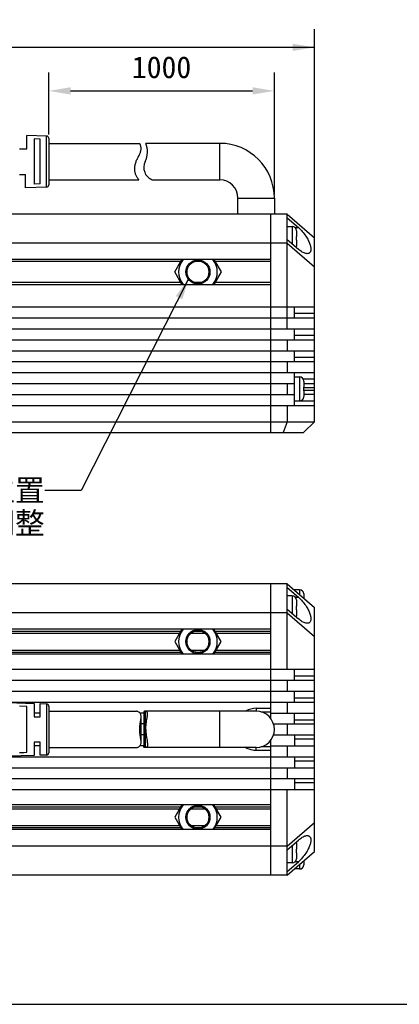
# Model space of a CAD drawing. Header units: millimetres. Extents: x 284 to 756, y 291 to 500.
# Tile 4 of 6: x 586 to 638, y 291 to 426. Entities that reach past the tile are written whole.
import ezdxf
from ezdxf.enums import TextEntityAlignment as Align

# ---------------------------------------------------------------- set-up
doc = ezdxf.new("R2010")
doc.units = ezdxf.units.MM
doc.header["$LTSCALE"] = 46.255
doc.header["$PDMODE"] = 3
doc.header["$PDSIZE"] = 8
doc.layers.get('0').update_dxf_attribs({"linetype": 'CONTINUOUS'})
doc.layers.get('Defpoints').update_dxf_attribs({"linetype": 'CONTINUOUS'})
for name, color, linetype in [('00_COMPONENTS', 7, 'CONTINUOUS'), ('50_ALL_DETAILS', 7, 'CONTINUOUS'), ('51__DRAFT_DIMS', 7, 'CONTINUOUS'), ('_X2_56FE5C42_X0__01_528', 7, 'CONTINUOUS'), ('DRW0001FORMAT', 7, 'CONTINUOUS')]:
    doc.layers.add(name, color=color, linetype=linetype)
doc.styles.get("Standard").update_dxf_attribs({"font": 'simfang.ttf'})
doc.dimstyles.new('DIMSTYLE_1', dxfattribs={"dimtxt": 3, "dimasz": 3, "dimexe": 2.5, "dimexo": 0.5, "dimgap": 0.75, "dimtad": 1, "dimdsep": 46, "dimtxsty": 'STANDARD', "dimblk": '_FILLED', "dimblk1": '_FILLED', "dimblk2": '_FILLED', "dimcen": 0.09, "dimclrt": 3, "dimazin": 2, "dimtp": 0.3, "dimtm": 0.3, "dimtfac": 1, "dimtofl": 0, "dimtmove": 0, "dimatfit": 3, "dimldrblk": '_FILLED', "dimfxl": 1, "dimtolj": 1, "dimarcsym": 0})
doc.dimstyles.new('DIMSTYLE_2', dxfattribs={"dimtxt": 3, "dimasz": 3, "dimexe": 2.5, "dimexo": 0.5, "dimgap": 0.75, "dimtad": 1, "dimdsep": 46, "dimtxsty": 'STANDARD', "dimblk": '_FILLED', "dimblk1": '_FILLED', "dimblk2": '_FILLED', "dimcen": 0.09, "dimclrt": 3, "dimazin": 2, "dimtp": 1.2, "dimtm": 1.2, "dimtfac": 1, "dimtofl": 0, "dimtmove": 0, "dimatfit": 3, "dimldrblk": '_FILLED', "dimfxl": 1, "dimtolj": 1, "dimarcsym": 0})
doc.dimstyles.get("Standard").update_dxf_attribs({"dimtxt": 3, "dimasz": 3, "dimexe": 2.5, "dimexo": 0.5, "dimtad": 1, "dimdsep": 46, "dimtxsty": 'STANDARD', "dimblk": '_FILLED', "dimblk1": '_FILLED', "dimblk2": '_FILLED', "dimcen": 0.09, "dimclrt": 3, "dimazin": 2, "dimtol": 1, "dimtp": 0.01, "dimtm": 0.01, "dimtfac": 1, "dimtofl": 0, "dimtmove": 0, "dimatfit": 3, "dimldrblk": '_FILLED', "dimfxl": 1, "dimtolj": 1, "dimarcsym": 0})

# ---------------------------------------------------------------- blocks, each defined once
blk = doc.blocks.new('_FILLED')
at = {"color": 0, "linetype": 'ByBlock'}
blk.add_solid([(0, 0), (-1, 0.167), (-1, -0.167)], dxfattribs=at)
blk = doc.blocks.new('*D3')
at = {"layer": '51__DRAFT_DIMS', "color": 4, "transparency": 16777216}
for p, q in [((344.97, 392.65), (344.97, 424.77)), ((626.74, 392.65), (626.74, 424.77)), ((344.97, 422.27), (485.86, 422.27)), ((626.74, 422.27), (485.86, 422.27))]:
    blk.add_line(p, q, dxfattribs=at)
at = {"layer": '51__DRAFT_DIMS', "color": 4, "transparency": 16777216, "xscale": 3, "yscale": 3, "zscale": 3, "rotation": 180}
blk.add_blockref('_FILLED', (344.97, 422.27), dxfattribs=at)
at = {"layer": '51__DRAFT_DIMS', "color": 4, "transparency": 16777216, "xscale": 3, "yscale": 3, "zscale": 3}
blk.add_blockref('_FILLED', (626.74, 422.27), dxfattribs=at)
at = {"layer": '51__DRAFT_DIMS', "color": 3, "transparency": 16777216}
blk.add_text('1098', height=3, dxfattribs=at).set_placement((485.86, 423.02), align=Align.CENTER)
blk = doc.blocks.new('*D19')
at = {"layer": '51__DRAFT_DIMS', "color": 0, "lineweight": -2}
for p, q in [((590.24, 410.31), (590.24, 418.8)), ((621.24, 402.1), (621.24, 418.8)), ((593.24, 416.3), (618.24, 416.3))]:
    blk.add_line(p, q, dxfattribs=at)
at = {"layer": 'Defpoints', "color": 0}
for p in [(621.24, 416.3), (590.24, 409.81), (621.24, 401.6)]:
    blk.add_point(p, dxfattribs=at)
at = {"layer": '51__DRAFT_DIMS', "color": 0, "linetype": 'ByBlock', "lineweight": -2, "xscale": 3, "yscale": 3, "zscale": 3, "rotation": 180}
blk.add_blockref('_FILLED', (590.24, 416.3), dxfattribs=at)
at = {"layer": '51__DRAFT_DIMS', "color": 0, "linetype": 'ByBlock', "lineweight": -2, "xscale": 3, "yscale": 3, "zscale": 3}
blk.add_blockref('_FILLED', (621.24, 416.3), dxfattribs=at)
at = {"layer": '51__DRAFT_DIMS', "color": 3, "insert": (605.74, 421.05), "char_height": 3, "attachment_point": 2, "line_spacing_factor": 0.9}
blk.add_mtext('\\A1;1000{}{{\\H0.7x;}{}}', dxfattribs=at)

msp = doc.modelspace()

# ---------------------------------------------------------------- linework, layer by layer
at = {"color": 7}
msp.add_line((284.28005, 290.95043), (755.5081, 290.95043), dxfattribs=at)
at = {"layer": '00_COMPONENTS', "color": 7}
for p, q in [((613.74399, 409.09715), (603.58698, 409.09715)), ((604.46977, 404.09715), (613.74399, 404.09715)), ((616.24399, 399.39715), (616.24399, 401.59715)), ((621.24399, 401.59715), (621.24399, 399.39715)), ((622.99399, 399.39715), (488.94881, 399.39715)), ((620.74399, 369.39715), (620.74399, 399.39715)), ((622.99399, 399.39715), (626.74399, 396.14715)), ((622.99399, 383.64715), (622.99399, 399.39715)), ((622.99399, 398.87957), (624.53726, 397.54207)), ((622.99399, 397.70715), (623.69399, 397.70715)), ((622.99399, 395.90973), (624.53726, 394.57223)), ((624.289, 397.15627), (624.29191, 397.15678)), ((624.289, 396.30715), (624.29399, 396.30715)), ((624.29399, 397.07695), (624.29399, 396.30715)), ((626.74399, 370.89715), (626.74399, 396.14715)), ((622.99399, 395.39715), (486.57308, 395.39715)), ((622.99399, 395.39715), (626.74399, 392.14715)), ((624.29399, 395.80715), (624.289, 395.80715)), ((624.29193, 394.95751), (624.289, 394.95803)), ((624.29399, 395.80715), (624.29399, 395.03735)), ((620.74399, 393.14715), (485.94122, 393.14715)), ((607.56859, 391.44717), (608.55007, 393.14715)), ((612.93791, 393.14715), (613.91939, 391.44717)), ((608.5501, 389.74715), (607.56859, 391.44717)), ((613.91939, 391.44717), (612.93788, 389.74715)), ((486.17584, 389.74715), (620.74399, 389.74715)), ((559.5852, 386.64715), (626.74399, 386.64715)), ((623.99399, 385.14715), (623.99399, 386.64715)), ((491.09272, 385.14715), (626.74399, 385.14715)), ((493.59764, 383.64715), (626.74399, 383.64715)), ((623.99399, 382.14715), (623.99399, 383.64715)), ((495.89087, 382.14715), (626.74399, 382.14715)), ((622.99399, 382.14715), (622.99399, 380.64715)), ((497.63273, 380.64715), (626.74399, 380.64715)), ((623.99399, 379.14715), (623.99399, 380.64715)), ((498.85561, 379.14715), (626.74399, 379.14715)), ((622.99399, 379.14715), (622.99399, 377.64715)), ((499.46574, 377.64715), (626.74399, 377.64715)), ((623.99399, 373.14715), (623.99399, 377.64715)), ((623.99399, 377.04715), (624.69399, 377.04715)), ((499.23968, 376.14715), (623.99399, 376.14715)), ((622.99399, 376.14715), (622.99399, 374.64715)), ((625.289, 376.49627), (625.29191, 376.49678)), ((625.289, 375.64715), (625.29399, 375.64715)), ((625.29399, 376.41695), (625.29399, 375.64715)), ((625.29399, 376.14715), (626.74399, 376.14715)), ((498.42919, 374.64715), (623.99399, 374.64715)), ((625.29399, 375.14715), (625.289, 375.14715)), ((625.29193, 374.29751), (625.289, 374.29803)), ((625.29399, 375.14715), (625.29399, 374.37735)), ((626.74399, 374.64715), (625.29399, 374.64715)), ((497.1569, 373.14715), (626.74399, 373.14715)), ((622.99399, 373.14715), (622.99399, 370.89715)), ((623.99399, 373.74715), (624.69399, 373.74715)), ((494.42461, 370.89715), (626.74399, 370.89715)), ((622.99399, 370.89715), (622.43444, 369.39715)), ((625.24399, 369.39715), (626.74399, 370.89715)), ((492.22838, 369.39715), (625.24399, 369.39715)), ((622.99399, 348.6713), (492.98369, 348.6713)), ((620.74399, 330.17002), (620.74399, 348.6713)), ((622.99399, 348.6713), (626.74399, 345.4213)), ((622.99399, 336.9213), (622.99399, 348.6713)), ((622.99399, 348.15872), (624.53726, 346.82122)), ((624.69399, 347.8213), (623.99399, 347.8213)), ((623.99399, 347.80714), (623.99399, 347.81547)), ((625.289, 347.27042), (625.29193, 347.27094)), ((625.289, 347.27042), (625.29052, 347.25736)), ((625.29052, 347.25736), (625.29176, 347.24424)), ((623.69399, 346.9863), (622.99399, 346.9863)), ((624.289, 346.43542), (624.29193, 346.43594)), ((624.289, 346.43542), (624.29052, 346.42236)), ((624.29052, 346.42236), (624.29176, 346.40924)), ((624.29176, 346.40924), (624.29273, 346.39605)), ((624.29273, 346.39605), (624.29342, 346.3828)), ((624.29342, 346.3828), (624.29384, 346.36948)), ((624.29384, 346.36948), (624.29399, 346.3561)), ((624.29399, 346.3561), (624.29399, 345.5863)), ((625.29176, 347.24424), (625.29273, 347.23105)), ((625.29273, 347.23105), (625.29342, 347.2178)), ((625.29342, 347.2178), (625.29384, 347.20448)), ((625.29384, 347.20448), (625.29399, 347.1911)), ((625.29399, 347.1911), (625.29399, 346.67797)), ((622.99399, 344.6713), (489.30507, 344.6713)), ((622.99399, 345.18888), (624.53726, 343.85138)), ((622.99399, 344.6713), (626.74399, 341.4213)), ((624.289, 345.5863), (624.29399, 345.5863)), ((624.29399, 345.0863), (624.289, 345.0863)), ((624.29399, 345.0863), (624.29399, 344.3165)), ((626.74399, 311.9213), (626.74399, 345.4213)), ((624.29052, 344.25032), (624.289, 344.23718)), ((624.29193, 344.23666), (624.289, 344.23718)), ((624.29177, 344.2635), (624.29052, 344.25032)), ((624.29274, 344.2767), (624.29177, 344.2635)), ((624.29343, 344.28993), (624.29274, 344.2767)), ((624.29385, 344.3032), (624.29343, 344.28993)), ((624.29399, 344.3165), (624.29385, 344.3032)), ((487.43963, 341.8713), (608.23255, 341.8713)), ((620.74399, 342.4213), (487.7577, 342.4213)), ((608.5501, 342.4213), (607.56859, 340.72128)), ((609.78139, 341.8713), (611.70659, 341.8713)), ((613.91939, 340.72128), (612.93788, 342.4213)), ((613.25542, 341.8713), (620.74399, 341.8713)), ((607.56859, 340.72128), (608.55007, 339.0213)), ((612.93791, 339.0213), (613.91939, 340.72128)), ((486.50684, 339.5713), (608.23253, 339.5713)), ((609.78133, 339.5713), (611.70664, 339.5713)), ((613.25545, 339.5713), (620.74399, 339.5713)), ((620.74399, 339.0213), (486.35364, 339.0213)), ((486.49619, 336.9213), (626.74399, 336.9213)), ((623.99399, 335.4213), (623.99399, 336.9213)), ((487.48592, 335.4213), (626.74399, 335.4213)), ((622.99399, 335.4213), (622.99399, 333.9213)), ((573.56931, 333.9213), (626.74399, 333.9213)), ((623.99399, 332.4213), (623.99399, 333.9213)), ((582.24399, 332.4213), (626.74399, 332.4213)), ((622.99399, 332.4213), (622.99399, 330.9213)), ((618.74399, 331.1713), (603.49094, 331.1713)), ((618.74399, 331.5713), (620.74399, 331.5713)), ((619.43987, 331.0713), (620.74399, 331.0713)), ((589.0436, 330.9213), (588.24399, 330.9213)), ((603.29697, 330.9213), (602.7653, 330.9213)), ((603.29697, 331.03548), (603.29697, 326.30712)), ((620.74399, 330.9213), (626.74399, 330.9213)), ((623.99399, 329.4213), (623.99399, 330.9213)), ((603.29697, 329.4213), (602.92922, 329.4213)), ((621.12757, 329.4213), (626.74399, 329.4213)), ((622.99399, 329.4213), (622.99399, 327.9213)), ((603.29697, 327.9213), (602.92922, 327.9213)), ((603.70813, 327.38789), (603.7449, 327.1658)), ((620.74399, 308.6713), (620.74399, 327.17259)), ((621.12757, 327.9213), (626.74399, 327.9213)), ((623.99399, 327.9213), (623.99399, 326.4213)), ((589.0436, 326.4213), (588.24399, 326.4213)), ((603.29697, 326.4213), (602.76531, 326.4213)), ((618.74399, 326.1713), (603.49094, 326.1713)), ((617.46555, 326.06766), (617.18262, 326.22736)), ((617.76315, 325.94221), (617.46555, 326.06766)), ((620.74399, 325.7713), (618.74399, 325.7713)), ((620.74399, 326.2713), (619.43987, 326.2713)), ((620.74399, 326.4213), (626.74399, 326.4213)), ((622.99399, 326.4213), (622.99399, 324.9213)), ((582.24399, 324.9213), (626.74399, 324.9213)), ((623.99399, 324.9213), (623.99399, 323.4213)), ((573.51827, 323.4213), (626.74399, 323.4213)), ((622.99399, 323.4213), (622.99399, 321.9213)), ((500.57253, 321.9213), (626.74399, 321.9213)), ((623.99399, 321.9213), (623.99399, 320.4213)), ((500.20674, 320.4213), (626.74399, 320.4213)), ((622.99399, 308.6713), (622.99399, 320.4213)), ((498.75013, 317.7713), (608.23255, 317.7713)), ((620.74399, 318.3213), (499.21798, 318.3213)), ((608.5501, 318.3213), (607.56859, 316.62128)), ((609.78139, 317.7713), (611.70659, 317.7713)), ((613.91939, 316.62128), (612.93788, 318.3213)), ((613.25542, 317.7713), (620.74399, 317.7713)), ((607.56859, 316.62128), (608.55007, 314.9213)), ((612.93791, 314.9213), (613.91939, 316.62128)), ((620.74399, 314.9213), (496.01624, 314.9213)), ((496.63291, 315.4713), (608.23253, 315.4713)), ((609.78133, 315.4713), (611.70664, 315.4713)), ((613.25545, 315.4713), (620.74399, 315.4713)), ((622.99399, 312.6713), (626.74399, 315.9213)), ((622.99399, 312.15372), (624.53726, 313.49122)), ((622.99399, 312.6713), (493.47128, 312.6713)), ((624.289, 313.10542), (624.29193, 313.10594)), ((624.289, 313.10542), (624.29052, 313.09236)), ((624.289, 312.2563), (624.29399, 312.2563)), ((624.29052, 313.09236), (624.29176, 313.07924)), ((624.29176, 313.07924), (624.29273, 313.06605)), ((624.29273, 313.06605), (624.29342, 313.0528)), ((624.29342, 313.0528), (624.29384, 313.03948)), ((624.29384, 313.03948), (624.29399, 313.0261)), ((624.29399, 313.0261), (624.29399, 312.2563)), ((622.99399, 308.6713), (626.74399, 311.9213)), ((624.29399, 311.7563), (624.289, 311.7563)), ((624.29052, 310.92032), (624.289, 310.90718)), ((624.29193, 310.90666), (624.289, 310.90718)), ((624.29177, 310.9335), (624.29052, 310.92032)), ((624.29274, 310.9467), (624.29177, 310.9335)), ((624.29343, 310.95993), (624.29274, 310.9467)), ((624.29385, 310.9732), (624.29343, 310.95993)), ((624.29399, 310.9865), (624.29385, 310.9732)), ((624.29399, 311.7563), (624.29399, 310.9865)), ((622.99399, 309.18388), (624.53726, 310.52138)), ((623.69399, 310.3563), (622.99399, 310.3563)), ((623.99399, 309.53546), (623.99399, 309.52713)), ((624.69399, 309.5213), (623.99399, 309.5213)), ((625.29052, 310.08532), (625.289, 310.07218)), ((625.29193, 310.07166), (625.289, 310.07218)), ((625.29177, 310.0985), (625.29052, 310.08532)), ((625.29274, 310.1117), (625.29177, 310.0985)), ((625.29343, 310.12493), (625.29274, 310.1117)), ((625.29385, 310.1382), (625.29343, 310.12493)), ((625.29399, 310.1515), (625.29385, 310.1382)), ((625.29399, 310.66463), (625.29399, 310.1515)), ((622.99399, 308.6713), (489.41372, 308.6713))]:
    msp.add_line(p, q, dxfattribs=at)
at = {"layer": '00_COMPONENTS', "color": 4}
for p, q in [((613.74399, 404.09715), (613.74399, 409.09715)), ((616.24399, 401.59715), (621.24399, 401.59715)), ((623.69399, 397.70715), (623.69399, 395.30306)), ((624.1044, 397.54207), (624.53726, 397.54207)), ((608.40573, 392.89715), (485.88432, 392.89715)), ((611.1268, 392.89715), (610.36118, 392.89715)), ((620.74399, 392.89715), (613.08224, 392.89715)), ((608.40576, 389.99715), (486.0116, 389.99715)), ((611.12664, 389.99715), (610.35576, 389.99715)), ((620.74399, 389.99715), (613.08222, 389.99715)), ((626.74399, 385.73294), (623.99399, 385.73294)), ((626.74399, 382.73294), (623.99399, 382.73294)), ((626.74399, 379.73294), (623.99399, 379.73294)), ((624.69399, 377.04715), (624.69399, 373.74715)), ((626.74399, 376.73294), (625.21922, 376.73294)), ((625.29399, 375.59907), (626.74399, 375.59907)), ((626.74399, 375.19523), (625.29399, 375.19523)), ((626.74399, 373.73294), (623.99399, 373.73294)), ((624.69399, 347.8213), (624.69399, 347.19797)), ((623.69399, 346.9863), (623.69399, 344.58221)), ((624.10436, 346.82122), (624.53726, 346.82122)), ((487.59874, 342.14642), (608.3914, 342.14642)), ((610.2774, 342.14642), (611.21058, 342.14642)), ((613.09658, 342.14642), (620.74399, 342.14642)), ((486.41052, 339.29618), (608.39137, 339.29618)), ((610.35576, 339.29618), (611.21071, 339.29618)), ((613.09661, 339.29618), (620.74399, 339.29618)), ((623.99399, 336.00709), (626.74399, 336.00709)), ((623.99399, 333.00709), (626.74399, 333.00709)), ((603.49094, 331.1713), (603.49094, 326.1713)), ((613.74399, 326.1713), (613.74399, 331.1713)), ((618.74399, 331.5713), (618.74399, 331.1713)), ((623.99399, 330.00709), (626.74399, 330.00709)), ((626.74399, 327.33551), (623.99399, 327.33551)), ((618.74399, 325.7713), (618.74399, 326.1713)), ((626.74399, 324.33551), (623.99399, 324.33551)), ((626.74399, 321.33551), (623.99399, 321.33551)), ((498.98416, 318.04642), (608.3914, 318.04642)), ((610.2774, 318.04642), (611.21058, 318.04642)), ((613.09658, 318.04642), (620.74399, 318.04642)), ((496.32443, 315.19618), (608.39137, 315.19618)), ((610.35576, 315.19618), (611.21071, 315.19618)), ((613.09661, 315.19618), (620.74399, 315.19618)), ((623.69399, 312.76039), (623.69399, 310.3563)), ((624.53726, 310.52138), (624.10436, 310.52138)), ((624.69399, 310.14463), (624.69399, 309.5213))]:
    msp.add_line(p, q, dxfattribs=at)
at = {"layer": '00_COMPONENTS', "color": 7}
for points in [[(624.53726, 397.54207), (624.6782, 397.41432), (624.81536, 397.28096), (624.94874, 397.142), (625.07925, 396.99599), (625.20598, 396.84439), (625.3262, 396.69153), (625.43941, 396.53775), (625.5461, 396.38272), (625.64505, 396.22987), (625.73585, 396.07966), (625.8189, 395.93163), (625.8942, 395.78776), (625.96155, 395.64846), (626.02113, 395.51332), (626.07353, 395.38318), (626.11873, 395.25824), (626.15674, 395.1383), (626.18819, 395.02355), (626.21316, 394.91407), (626.23157, 394.80979), (626.24379, 394.71075), (626.24995, 394.61687), (626.24993, 394.52824), (626.24373, 394.44508), (626.23147, 394.36725), (626.21303, 394.29491), (626.18802, 394.22873), (626.15653, 394.16854), (626.11847, 394.11452), (626.07322, 394.06796), (626.02076, 394.0287), (625.96111, 393.99689), (625.89371, 393.97437), (625.81836, 393.96109), (625.74885, 393.95703)], [(624.29399, 397.07695), (624.29385, 397.09025), (624.29343, 397.10352), (624.29274, 397.11675), (624.29177, 397.12996), (624.29052, 397.14313), (624.289, 397.15627)], [(624.29193, 396.05727), (624.29161, 396.14059), (624.29063, 396.22388), (624.289, 396.30715)], [(624.289, 395.80715), (624.29063, 395.89055), (624.29161, 395.97392), (624.29193, 396.05727)], [(624.289, 394.95803), (624.29052, 394.97109), (624.29176, 394.98421), (624.29273, 394.9974), (624.29342, 395.01065), (624.29384, 395.02397), (624.29399, 395.03735)], [(625.74885, 393.95703), (625.73526, 393.9571), (625.64444, 393.96434), (625.5455, 393.98306), (625.43884, 394.01301), (625.32568, 394.05548), (625.20553, 394.11101), (625.07888, 394.17906), (624.94846, 394.25925), (624.81517, 394.35144), (624.6781, 394.45577), (624.53726, 394.57223)], [(625.29399, 376.41695), (625.29385, 376.43025), (625.29343, 376.44352), (625.29274, 376.45675), (625.29177, 376.46996), (625.29052, 376.48313), (625.289, 376.49627)], [(625.29193, 375.39727), (625.29161, 375.48059), (625.29063, 375.56388), (625.289, 375.64715)], [(625.289, 375.14715), (625.29063, 375.23055), (625.29161, 375.31392), (625.29193, 375.39727)], [(625.289, 374.29803), (625.29052, 374.31109), (625.29176, 374.32421), (625.29273, 374.3374), (625.29342, 374.35065), (625.29384, 374.36397), (625.29399, 374.37735)], [(624.53726, 346.82122), (624.6781, 346.69356), (624.81517, 346.5603), (624.94846, 346.42145), (625.07888, 346.27557), (625.20553, 346.12409), (625.32568, 345.97136), (625.43884, 345.81769), (625.5455, 345.66277), (625.64444, 345.50999), (625.73526, 345.35981), (625.81836, 345.21178), (625.89371, 345.0679), (625.96111, 344.92855), (626.02076, 344.79335), (626.07322, 344.66315), (626.11847, 344.53816), (626.15653, 344.41818), (626.18802, 344.3034), (626.21303, 344.19388), (626.23147, 344.08956), (626.24373, 343.99048), (626.24993, 343.89657), (626.24995, 343.80791), (626.24379, 343.72472), (626.23157, 343.64686), (626.21316, 343.57448), (626.18819, 343.50828), (626.15674, 343.44804), (626.11873, 343.39399), (626.07353, 343.34739), (626.02113, 343.30808), (625.96155, 343.27622), (625.8942, 343.25365), (625.8189, 343.2403), (625.74885, 343.23618)], [(624.29131, 345.46149), (624.29073, 345.50313), (624.28996, 345.54474), (624.289, 345.5863)], [(624.289, 345.0863), (624.28996, 345.12792), (624.29073, 345.16956), (624.29131, 345.21122), (624.2917, 345.25289), (624.29191, 345.29459), (624.29191, 345.37807)], [(624.29191, 345.37807), (624.2917, 345.4198), (624.29131, 345.46149)], [(625.74885, 343.23618), (625.73585, 343.23624), (625.64505, 343.24342), (625.5461, 343.26207), (625.43941, 343.29197), (625.3262, 343.33441), (625.20598, 343.38994), (625.07925, 343.45801), (624.94874, 343.53822), (624.81536, 343.63045), (624.6782, 343.73484), (624.53726, 343.85138)], [(603.49094, 331.1713), (603.46733, 331.17091), (603.44513, 331.16945), (603.42437, 331.16693), (603.40503, 331.16338), (603.38721, 331.15876), (603.37099, 331.153), (603.35638, 331.14606), (603.34338, 331.13798), (603.33206, 331.12878), (603.32241, 331.11846), (603.31436, 331.10703), (603.30787, 331.09447), (603.30293, 331.08086), (603.29949, 331.06613), (603.2975, 331.04996), (603.29697, 331.03548)], [(603.81422, 330.77245), (603.8131, 330.82298), (603.81004, 330.86644), (603.80493, 330.90696), (603.79769, 330.94457), (603.78827, 330.97922), (603.77661, 331.01087), (603.76264, 331.03956), (603.74633, 331.06535), (603.72761, 331.08824), (603.70646, 331.10823), (603.6829, 331.12541), (603.65694, 331.13974), (603.62854, 331.15126), (603.59773, 331.16016), (603.56454, 331.1665), (603.52894, 331.17021), (603.49094, 331.1713)], [(603.58698, 328.6713), (603.58767, 328.76153), (603.58967, 328.85133), (603.59295, 328.94071), (603.59752, 329.02979), (603.6033, 329.11844), (603.61021, 329.20634), (603.61818, 329.29349), (603.62715, 329.37988), (603.63696, 329.46517), (603.64753, 329.54932), (603.65876, 329.63236), (603.67048, 329.71406), (603.68261, 329.79445), (603.69501, 329.87349)], [(603.69501, 329.87349), (603.71994, 330.02646), (603.75568, 330.24268)], [(603.75568, 330.24268), (603.76659, 330.31105), (603.77673, 330.3773), (603.78597, 330.44144), (603.79417, 330.50347), (603.80115, 330.56311), (603.8068, 330.62042), (603.81095, 330.67533), (603.81346, 330.72743), (603.81422, 330.77245)], [(603.58698, 328.6713), (603.58772, 328.58096), (603.58973, 328.49082), (603.59299, 328.40099), (603.59759, 328.31158), (603.60344, 328.22272), (603.61036, 328.13451), (603.61837, 328.04705), (603.62744, 327.96047), (603.63727, 327.87489), (603.64787, 327.79046), (603.65922, 327.70725), (603.67096, 327.62529), (603.68311, 327.54464), (603.70813, 327.38789)], [(603.7449, 327.1658), (603.76734, 327.02704), (603.77741, 326.96073), (603.78655, 326.89656), (603.79477, 326.83465), (603.80163, 326.7751), (603.8071, 326.71791), (603.81121, 326.66325), (603.81358, 326.61142), (603.81417, 326.57015)], [(603.49094, 326.1713), (603.46488, 326.17187), (603.44061, 326.17364), (603.41814, 326.17666), (603.39741, 326.181), (603.37847, 326.18674), (603.36151, 326.19387), (603.34658, 326.20242), (603.33364, 326.21243), (603.32268, 326.22381), (603.31378, 326.2365), (603.30686, 326.25053), (603.30178, 326.26593), (603.29848, 326.2826), (603.297, 326.30062), (603.29692, 326.30712)], [(603.81417, 326.57015), (603.81415, 326.56251), (603.81297, 326.51648), (603.80976, 326.47336), (603.8045, 326.43316), (603.79721, 326.39589), (603.7877, 326.36158), (603.77594, 326.33022), (603.76196, 326.30179), (603.74561, 326.27625), (603.72686, 326.25358), (603.70574, 326.23375), (603.68222, 326.21676), (603.6563, 326.20258), (603.62798, 326.19112), (603.59729, 326.18233), (603.56422, 326.17615), (603.52877, 326.1725), (603.49094, 326.1713)], [(618.74399, 325.7713), (618.40237, 325.79403), (618.07542, 325.85099), (617.76315, 325.94221)], [(625.74885, 314.10642), (625.8189, 314.1023), (625.8942, 314.08895), (625.96155, 314.06638), (626.02113, 314.03452), (626.07353, 313.99521), (626.11873, 313.94861), (626.15674, 313.89456), (626.18819, 313.83433), (626.21316, 313.76812), (626.23157, 313.69574), (626.24379, 313.61788), (626.24995, 313.5347), (626.24993, 313.44603), (626.24373, 313.35212), (626.23147, 313.25304), (626.21303, 313.14873), (626.18802, 313.0392), (626.15653, 312.92442), (626.11847, 312.80444), (626.07322, 312.67946), (626.02076, 312.54926), (625.96111, 312.41405), (625.89371, 312.27471), (625.81836, 312.13082), (625.73526, 311.98279), (625.64444, 311.83261), (625.5455, 311.67983), (625.43884, 311.52491), (625.32568, 311.37124), (625.20553, 311.21851), (625.07888, 311.06704), (624.94846, 310.92115), (624.81517, 310.7823), (624.6781, 310.64904), (624.53726, 310.52138)], [(624.53726, 313.49122), (624.6782, 313.60776), (624.81536, 313.71215), (624.94874, 313.80438), (625.07925, 313.8846), (625.20598, 313.95266), (625.3262, 314.00819), (625.43941, 314.05063), (625.5461, 314.08053), (625.64505, 314.09919), (625.73585, 314.10637), (625.74885, 314.10642)], [(624.29131, 312.13149), (624.29073, 312.17313), (624.28996, 312.21474), (624.289, 312.2563)], [(624.29191, 312.04807), (624.2917, 312.0898), (624.29131, 312.13149)], [(624.289, 311.7563), (624.28996, 311.79792), (624.29073, 311.83956), (624.29131, 311.88122), (624.2917, 311.92289), (624.29191, 311.96459), (624.29191, 312.04807)]]:
    msp.add_lwpolyline(points, dxfattribs=at)
for centre, radius in [((610.74399, 391.44717), 1.65), ((610.74399, 391.44717), 1.5), ((610.74399, 340.72128), 1.65), ((610.74399, 340.72128), 1.5), ((610.74399, 316.62128), 1.65), ((610.74399, 316.62128), 1.5)]:
    msp.add_circle(centre, radius, dxfattribs=at)
for centre, radius, start, end in [((600.81422, 407.95183), 3, 333.1562327, 22.4436174), ((613.74399, 401.59715), 7.5, 0, 90), ((605.09697, 405.78434), 1.8, 153.1562327, 249.6078352), ((613.74399, 401.59715), 2.5, 0, 90), ((623.69399, 397.10715), 0.6, 4.7454404, 90), ((623.69399, 395.00715), 0.6, 341.0462306, 355.2545596), ((610.74399, 391.44717), 2.65578, 140.1858471, 219.8154357), ((610.74399, 391.44717), 2.65578, 320.1845643, 39.8141529), ((624.69399, 376.44715), 0.6, 4.7454404, 90), ((624.69399, 374.34715), 0.6, 270, 355.2545596), ((624.69399, 347.2213), 0.6, 4.7454404, 90), ((623.69399, 346.3863), 0.6, 4.7454404, 90), ((623.69399, 344.2863), 0.6, 341.0026278, 355.2545596), ((610.74399, 340.72128), 2.65578, 140.1845643, 219.8141529), ((610.74399, 340.72128), 2.65578, 320.1858471, 39.8154357), ((618.74399, 328.6713), 2.9, 90, 120.2827435), ((618.74399, 328.6713), 2.5, 270, 90), ((610.74399, 316.62128), 2.65578, 140.1845643, 219.8141529), ((610.74399, 316.62128), 2.65578, 320.1858471, 39.8154357), ((623.69399, 313.0563), 0.6, 4.7454404, 18.9973722), ((623.69399, 310.9563), 0.6, 270, 355.2545596), ((624.69399, 310.1213), 0.6, 270, 355.2545596)]:
    msp.add_arc(centre, radius, start, end, dxfattribs=at)
at = {"layer": '_X2_56FE5C42_X0__01_528', "color": 7}
for p, q in [((589.95336, 410.10623), (587.24399, 410.1909)), ((587.24399, 408.34729), (587.24399, 410.1909)), ((589.04361, 409.67132), (588.24399, 409.7002)), ((588.24399, 409.7002), (588.24399, 403.4941)), ((589.0436, 403.52282), (589.0436, 409.67132)), ((590.24399, 409.80637), (590.24399, 403.38793)), ((586.244, 408.34715), (587.244, 408.34715)), ((590.24399, 409.09715), (602.73682, 409.09715)), ((586.24399, 404.84715), (587.04399, 404.84715)), ((587.04399, 402.99715), (587.04399, 404.84715)), ((590.24399, 404.09715), (602.63524, 404.09715)), ((589.95336, 403.08807), (587.04399, 402.99715)), ((589.0436, 403.52282), (588.24399, 403.4941)), ((584.64399, 332.3463), (588.24399, 332.2338)), ((587.244, 331.81002), (586.244, 331.84576)), ((587.24399, 325.53243), (587.24399, 331.81002)), ((588.24399, 332.2338), (588.24399, 330.42144)), ((589.0436, 332.20881), (589.95336, 332.18038)), ((589.0436, 330.4213), (589.0436, 332.20881)), ((590.24399, 331.88066), (590.24399, 325.46194)), ((590.24399, 331.1713), (602.24399, 331.1713)), ((588.244, 330.4213), (589.0436, 330.4213)), ((602.92922, 326.95248), (602.92922, 330.39013)), ((589.04361, 326.9213), (588.24399, 326.9213)), ((588.24399, 326.9213), (588.24399, 325.1088)), ((589.0436, 325.13379), (589.0436, 326.92116)), ((590.24399, 326.1713), (602.24399, 326.1713)), ((588.24399, 325.1088), (584.64399, 324.9963)), ((586.79956, 325.51643), (587.244, 325.53242)), ((589.95336, 325.16222), (589.0436, 325.13379))]:
    msp.add_line(p, q, dxfattribs=at)
at = {"layer": '_X2_56FE5C42_X0__01_528', "color": 4}
for p, q in [((589.95336, 403.08807), (589.95336, 410.10623)), ((589.95336, 332.18038), (589.95336, 325.16222))]:
    msp.add_line(p, q, dxfattribs=at)
at = {"layer": '_X2_56FE5C42_X0__01_528', "color": 7}
for points in [[(602.63524, 404.09715), (602.62897, 404.10198), (602.61411, 404.11671), (602.59065, 404.14165), (602.55667, 404.17741), (602.51411, 404.22406), (602.46871, 404.2802), (602.4206, 404.34487), (602.36966, 404.41768), (602.32125, 404.49702), (602.27633, 404.58206), (602.23394, 404.67184), (602.19653, 404.76405), (602.16524, 404.85608), (602.13894, 404.94837), (602.11671, 405.04344), (602.0983, 405.1409), (602.08396, 405.24036), (602.07352, 405.34505), (602.06649, 405.45657), (602.06337, 405.57324), (602.06538, 405.6936), (602.07279, 405.81792), (602.08534, 405.94539), (602.1035, 406.07271), (602.12787, 406.19953), (602.15785, 406.32538), (602.19206, 406.44656), (602.22992, 406.55938), (602.272, 406.66691), (602.31869, 406.77558), (602.37161, 406.88773), (602.42914, 407.00056), (602.48682, 407.1128), (602.5444, 407.22391), (602.60213, 407.33397), (602.65635, 407.44266), (602.7064, 407.5496), (602.75295, 407.65472), (602.79437, 407.75813), (602.83031, 407.85873), (602.86112, 407.95716), (602.88633, 408.05587), (602.90613, 408.15429), (602.92032, 408.25186), (602.92784, 408.35037), (602.92798, 408.44988), (602.92146, 408.54785), (602.90928, 408.64193), (602.89006, 408.73117), (602.86519, 408.81396), (602.83985, 408.88757), (602.81399, 408.95127), (602.78767, 409.00433), (602.76626, 409.04536), (602.75154, 409.07426), (602.74173, 409.09146), (602.73682, 409.09715)], [(602.92877, 330.39013), (602.92788, 330.45261), (602.9204, 330.54467), (602.90622, 330.6267), (602.88642, 330.70133), (602.86119, 330.76886), (602.83033, 330.82959), (602.79434, 330.88542), (602.75282, 330.93673), (602.70616, 330.98297), (602.65597, 331.02427), (602.60158, 331.06059), (602.54366, 331.09182), (602.48591, 331.11791), (602.42806, 331.13889), (602.37038, 331.15465), (602.31738, 331.16513), (602.27069, 331.17041), (602.24412, 331.1713)], [(602.73682, 328.6713), (602.74166, 328.83906), (602.7514, 329.00746), (602.76605, 329.17567), (602.78738, 329.34399), (602.81362, 329.5104), (602.83943, 329.67083), (602.86479, 329.82467), (602.88974, 329.97139), (602.90904, 330.10773), (602.92131, 330.23327), (602.92794, 330.3486), (602.92877, 330.39013)], [(602.92877, 326.95247), (602.92798, 326.99279), (602.92146, 327.10773), (602.90928, 327.23294), (602.89006, 327.36901), (602.86519, 327.51555), (602.83985, 327.66932), (602.81399, 327.82981), (602.78767, 327.99642), (602.76626, 328.16508), (602.75154, 328.33377), (602.74173, 328.50278), (602.73682, 328.6713)], [(602.24408, 326.1713), (602.272, 326.17227), (602.31869, 326.17768), (602.37161, 326.18825), (602.42914, 326.20406), (602.48682, 326.22506), (602.5444, 326.25114), (602.60213, 326.28235), (602.65635, 326.31862), (602.7064, 326.35984), (602.75295, 326.40601), (602.79437, 326.45723), (602.83031, 326.51297), (602.86112, 326.5736), (602.88633, 326.641), (602.90613, 326.71546), (602.92032, 326.79729), (602.92784, 326.8891), (602.92877, 326.95247)], [(586.244, 325.49684), (586.35511, 325.50072), (586.79956, 325.51643)]]:
    msp.add_lwpolyline(points, dxfattribs=at)
for centre, start, end in [((589.94399, 409.80638), 0.023181, 88.1820546), ((589.94399, 403.38792), 271.7900492, 359.9492092), ((589.94399, 331.88053), 0.0527126, 88.2099508), ((589.94399, 325.46207), 271.7900492, 359.9472874)]:
    msp.add_arc(centre, 0.3, start, end, dxfattribs=at)
at = {"layer": 'DRW0001FORMAT', "color": 7}
msp.add_line((284.28005, 290.95043), (755.5081, 290.95043), dxfattribs=at)

# ---------------------------------------------------------------- texts
at = {"layer": '50_ALL_DETAILS', "color": 3}
for s, p in [('4×2-M3安装螺栓（母），位置', (589.68555, 359.97674)), ('可根据安装需求自行调整', (589.68555, 355.47674))]:
    msp.add_text(s, height=3, dxfattribs=at).set_placement(p, align=Align.RIGHT)

# ---------------------------------------------------------------- dimensions: what is measured, and where the dimension line sits
at = {"layer": '51__DRAFT_DIMS', "color": 4}
dim = msp.add_linear_dim(base=(626.74399, 422.2655), p1=(344.97237, 392.14715), p2=(626.74399, 392.14715), dimstyle='DIMSTYLE_2', dxfattribs=at)
dim.commit()
dim.dimension.update_dxf_attribs({"geometry": '*D3', "text_midpoint": (485.94901, 422.2655), "dimtype": 160})
dim = msp.add_linear_dim(base=(621.24399, 416.30323), p1=(590.24399, 409.80649), p2=(621.24399, 401.59715), text='1000{}{{\\H0.7x;}{}}', dimstyle='DIMSTYLE_1', override={"dimdec": 4}, dxfattribs=at)
dim.commit()
dim.dimension.update_dxf_attribs({"geometry": '*D19', "text_midpoint": (605.74399, 419.05323)})

# ---------------------------------------------------------------- leaders
at = {"layer": '50_ALL_DETAILS', "color": 4}
msp.add_leader([(609.51139, 390.59236), (594.68555, 361.47674), (589.68555, 361.47674)], dimstyle='STANDARD', override={"dimtad": 0}, dxfattribs=at)

doc.saveas('drawing.dxf')
